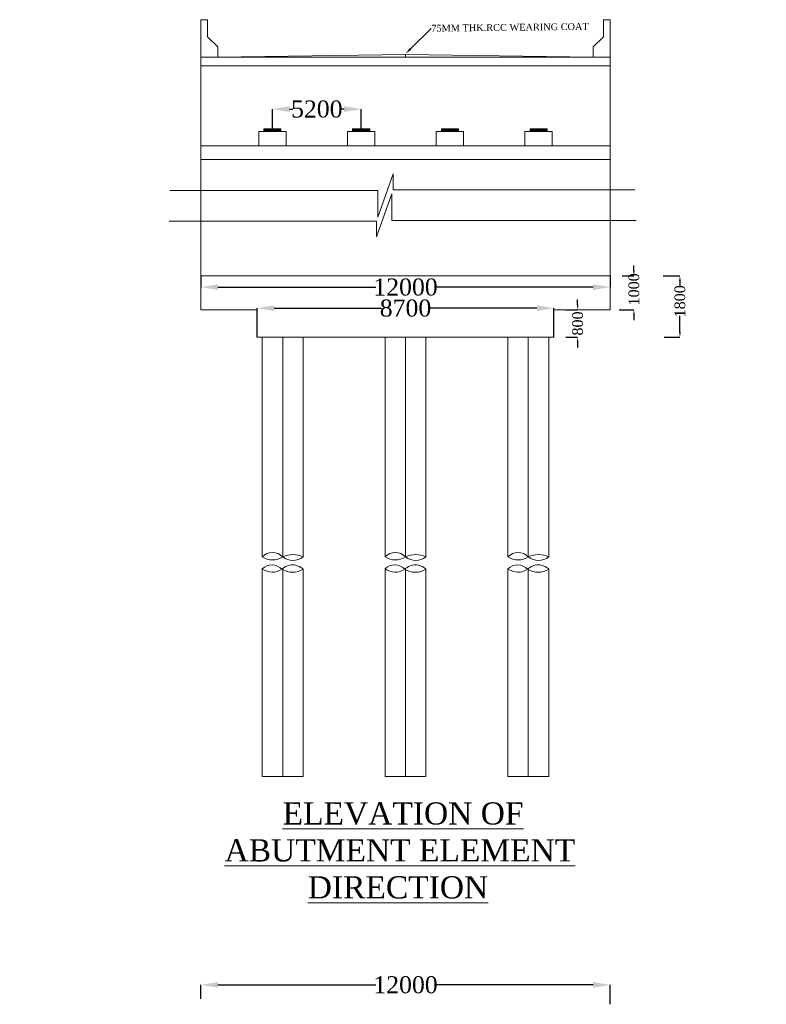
# Model space of a CAD drawing. Header units: millimetres. Extents: x -20950785 to 389010297, y -11535949 to 14056629.
# Tile 152 of 256: x 12157276 to 12201045, y -1596620 to -1538877. Entities that reach past the tile are written whole.
import ezdxf
from ezdxf import colors
from ezdxf.entities.mleader import LeaderData, LeaderLine
from ezdxf.math import Vec2, Vec3

# ---------------------------------------------------------------- set-up
doc = ezdxf.new("R2010")
doc.units = ezdxf.units.MM
doc.header["$LTSCALE"] = 60
doc.header["$MEASUREMENT"] = 0
doc.styles.add('PDF Arial Bold', font='times.ttf')
doc.styles.add('style1', font='txt.shx', dxfattribs={"height": 1})
doc.dimstyles.get("Standard").update_dxf_attribs({"dimtxt": 400, "dimasz": 215, "dimexe": 0.18, "dimexo": 0.0625, "dimgap": 0.09, "dimtad": 0, "dimtih": 1, "dimtoh": 1, "dimdec": 0, "dimzin": 4, "dimdsep": 46, "dimtxsty": 'Standard', "dimblk": 'OPEN90', "dimcen": 0, "dimadec": 0, "dimazin": 1, "dimtfac": 1, "dimtdec": 0, "dimtix": 1, "dimtofl": 0, "dimtmove": 0, "dimatfit": 3, "dimldrblk": 'OPEN30', "dimfxl": 1, "dimtolj": 1, "dimtzin": 0, "dimarcsym": 0})

# ---------------------------------------------------------------- blocks, each defined once
blk = doc.blocks.new('*D1167')
at = {"color": 0, "linetype": 'Continuous', "lineweight": -2, "ltscale": 2, "transparency": 16777216}
for p, q in [((12172094, -1545277), (12172094, -1544121)), ((12173094, -1544121), (12173279, -1544121)), ((12176294, -1544121), (12176109, -1544121)), ((12177294, -1545277), (12177294, -1544121))]:
    blk.add_line(p, q, dxfattribs=at)
at = {"color": 0, "linetype": 'Continuous', "lineweight": 9, "ltscale": 2, "transparency": 16777216}
for points in [[(12173094, -1543954), (12173094, -1544288), (12172094, -1544121)], [(12176294, -1543954), (12176294, -1544288), (12177294, -1544121)]]:
    blk.add_solid(points, dxfattribs=at)
at = {"layer": 'Defpoints', "color": 0, "linetype": 'Continuous', "lineweight": 9, "ltscale": 2, "transparency": 16777216}
for p in [(12177294, -1544121), (12172094, -1545277), (12177294, -1545277)]:
    blk.add_point(p, dxfattribs=at)
at = {"color": 0, "linetype": 'Continuous', "lineweight": 9, "ltscale": 2, "transparency": 16777216, "insert": (12174694, -1544121), "char_height": 1000, "attachment_point": 5, "style": 'PDF Arial Bold'}
blk.add_mtext('\\A1;5200', dxfattribs=at)
blk = doc.blocks.new('*D1085')
at = {"color": 0, "linetype": 'Continuous', "lineweight": -2, "ltscale": 2, "transparency": 16777216}
for p, q in [((12167894, -1553893), (12167894, -1554561)), ((12191894, -1553893), (12191894, -1554561)), ((12168894, -1554561), (12178161, -1554561)), ((12190894, -1554561), (12181627, -1554561))]:
    blk.add_line(p, q, dxfattribs=at)
at = {"color": 0, "linetype": 'Continuous', "lineweight": 9, "ltscale": 2, "transparency": 16777216}
for points in [[(12168894, -1554395), (12168894, -1554728), (12167894, -1554561)], [(12190894, -1554395), (12190894, -1554728), (12191894, -1554561)]]:
    blk.add_solid(points, dxfattribs=at)
at = {"layer": 'Defpoints', "color": 0, "linetype": 'Continuous', "lineweight": 9, "ltscale": 2, "transparency": 16777216}
for p in [(12167894, -1553893), (12191894, -1553893), (12167894, -1554561)]:
    blk.add_point(p, dxfattribs=at)
at = {"color": 0, "linetype": 'Continuous', "lineweight": 9, "ltscale": 2, "transparency": 16777216, "insert": (12179894, -1554561), "char_height": 1000, "attachment_point": 5, "style": 'PDF Arial Bold'}
blk.add_mtext('\\A1;12000', dxfattribs=at)
blk = doc.blocks.new('*D1086')
at = {"color": 0, "linetype": 'Continuous', "lineweight": -2, "ltscale": 2, "transparency": 16777216}
for p, q in [((12171194, -1557493), (12171194, -1555795)), ((12172194, -1555796), (12178488, -1555796)), ((12187594, -1555796), (12181300, -1555796)), ((12188594, -1557493), (12188594, -1555795))]:
    blk.add_line(p, q, dxfattribs=at)
at = {"color": 0, "linetype": 'Continuous', "lineweight": 9, "ltscale": 2, "transparency": 16777216}
for points in [[(12172194, -1555629), (12172194, -1555962), (12171194, -1555796)], [(12187594, -1555629), (12187594, -1555962), (12188594, -1555796)]]:
    blk.add_solid(points, dxfattribs=at)
at = {"layer": 'Defpoints', "color": 0, "linetype": 'Continuous', "lineweight": 9, "ltscale": 2, "transparency": 16777216}
for p in [(12171194, -1555796), (12171194, -1557493), (12188594, -1557493)]:
    blk.add_point(p, dxfattribs=at)
at = {"color": 0, "linetype": 'Continuous', "lineweight": 9, "ltscale": 2, "transparency": 16777216, "insert": (12179894, -1555796), "char_height": 1000, "attachment_point": 5, "style": 'PDF Arial Bold'}
blk.add_mtext('\\A1;8700', dxfattribs=at)
blk = doc.blocks.new('*D1089')
at = {"color": 0, "linetype": 'Continuous', "lineweight": -2, "ltscale": 2, "transparency": 16777216}
for p, q in [((12167894, -1596294), (12167894, -1595480)), ((12168894, -1595480), (12178161, -1595480)), ((12190894, -1595480), (12181627, -1595480)), ((12191894, -1596620), (12191894, -1595480))]:
    blk.add_line(p, q, dxfattribs=at)
at = {"color": 0, "linetype": 'Continuous', "lineweight": 9, "ltscale": 2, "transparency": 16777216}
for points in [[(12168894, -1595313), (12168894, -1595647), (12167894, -1595480)], [(12190894, -1595313), (12190894, -1595647), (12191894, -1595480)]]:
    blk.add_solid(points, dxfattribs=at)
at = {"layer": 'Defpoints', "color": 0, "linetype": 'Continuous', "lineweight": 9, "ltscale": 2, "transparency": 16777216}
for p in [(12167894, -1595480), (12167894, -1596294), (12191894, -1596620)]:
    blk.add_point(p, dxfattribs=at)
at = {"color": 0, "linetype": 'Continuous', "lineweight": 9, "ltscale": 2, "transparency": 16777216, "insert": (12179894, -1595480), "char_height": 1000, "attachment_point": 5, "style": 'PDF Arial Bold'}
blk.add_mtext('\\A1;12000', dxfattribs=at)
blk = doc.blocks.new('*D1138')
at = {"color": 0, "linetype": 'Continuous', "lineweight": -2, "ltscale": 2, "transparency": 16777216}
for p, q in [((12195001, -1553893), (12195981, -1553893)), ((12195981, -1554193), (12195981, -1554541)), ((12195981, -1557193), (12195981, -1556245)), ((12195064, -1557493), (12195981, -1557493))]:
    blk.add_line(p, q, dxfattribs=at)
at = {"color": 0, "linetype": 'Continuous', "lineweight": 9, "ltscale": 2, "transparency": 16777216}
for points in [[(12195931, -1554193), (12196031, -1554193), (12195981, -1553893)], [(12195931, -1557193), (12196031, -1557193), (12195981, -1557493)]]:
    blk.add_solid(points, dxfattribs=at)
at = {"layer": 'Defpoints', "color": 0, "linetype": 'Continuous', "lineweight": 9, "ltscale": 2, "transparency": 16777216}
for p in [(12195001, -1553893), (12195064, -1557493), (12195981, -1557493)]:
    blk.add_point(p, dxfattribs=at)
at = {"color": 0, "linetype": 'Continuous', "lineweight": 9, "ltscale": 2, "transparency": 16777216, "insert": (12195981, -1555393), "char_height": 500, "attachment_point": 5, "rotation": 90, "style": 'PDF Arial Bold'}
blk.add_mtext('\\A1;{\\H1.25x;1800}', dxfattribs=at)
blk = doc.blocks.new('*D1165')
at = {"color": 0, "linetype": 'Continuous', "lineweight": -2, "ltscale": 2, "transparency": 16777216}
for p, q in [((12189985, -1555593), (12189985, -1555293)), ((12189289, -1555893), (12189985, -1555893)), ((12189289, -1557493), (12189985, -1557493)), ((12189985, -1557793), (12189985, -1558093))]:
    blk.add_line(p, q, dxfattribs=at)
at = {"color": 0, "linetype": 'Continuous', "lineweight": 9, "ltscale": 2, "transparency": 16777216}
for points in [[(12189935, -1555593), (12190035, -1555593), (12189985, -1555893)], [(12189935, -1557793), (12190035, -1557793), (12189985, -1557493)]]:
    blk.add_solid(points, dxfattribs=at)
at = {"layer": 'Defpoints', "color": 0, "linetype": 'Continuous', "lineweight": 9, "ltscale": 2, "transparency": 16777216}
for p in [(12189289, -1555893), (12189289, -1557493), (12189985, -1557493)]:
    blk.add_point(p, dxfattribs=at)
at = {"color": 0, "linetype": 'Continuous', "lineweight": 9, "ltscale": 2, "transparency": 16777216, "insert": (12189985, -1556693), "char_height": 500, "attachment_point": 5, "rotation": 90, "style": 'PDF Arial Bold'}
blk.add_mtext('\\A1;{\\H1.25x;800}', dxfattribs=at)
blk = doc.blocks.new('*D1166')
at = {"color": 0, "linetype": 'Continuous', "lineweight": -2, "ltscale": 2, "transparency": 16777216}
for p, q in [((12193285, -1553593), (12193285, -1553293)), ((12192589, -1553893), (12193285, -1553893)), ((12192420, -1555893), (12193285, -1555893)), ((12193285, -1556193), (12193285, -1556493))]:
    blk.add_line(p, q, dxfattribs=at)
at = {"color": 0, "linetype": 'Continuous', "lineweight": 9, "ltscale": 2, "transparency": 16777216}
for points in [[(12193235, -1553593), (12193335, -1553593), (12193285, -1553893)], [(12193235, -1556193), (12193335, -1556193), (12193285, -1555893)]]:
    blk.add_solid(points, dxfattribs=at)
at = {"layer": 'Defpoints', "color": 0, "linetype": 'Continuous', "lineweight": 9, "ltscale": 2, "transparency": 16777216}
for p in [(12192589, -1553893), (12192420, -1555893), (12193285, -1555893)]:
    blk.add_point(p, dxfattribs=at)
at = {"color": 0, "linetype": 'Continuous', "lineweight": 9, "ltscale": 2, "transparency": 16777216, "insert": (12193285, -1554693), "char_height": 500, "attachment_point": 5, "rotation": 90, "style": 'PDF Arial Bold'}
blk.add_mtext('\\A1;{\\H1.25x;1000}', dxfattribs=at)

msp = doc.modelspace()

# ---------------------------------------------------------------- hatches: boundary and pattern name
at = {"linetype": 'Continuous', "lineweight": 9, "ltscale": 2}
h = msp.add_hatch(dxfattribs=at)
h.set_pattern_fill('ANSI31', scale=2)
h.set_pattern_definition([(45, (-12047009.34971, 1869476), (-0.1767766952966, 0.1767766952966), [])])
h.paths.add_polyline_path([(12172594, -1545277), (12171594, -1545277), (12171594, -1545437), (12172594, -1545437)])
h = msp.add_hatch(dxfattribs=at)
h.set_pattern_fill('ANSI31', scale=20)
h.set_pattern_definition([(45, (12177150.6503, -1545327), (-1.76776695, 1.76776695), [])])
h.paths.add_polyline_path([(12177794, -1545277), (12176794, -1545277), (12176794, -1545437), (12177794, -1545437)])
h.paths.add_polyline_path([(12182994, -1545277), (12181994, -1545277), (12181994, -1545437), (12182994, -1545437)])
h.paths.add_polyline_path([(12188194, -1545277), (12187194, -1545277), (12187194, -1545437), (12188194, -1545437)])

# ---------------------------------------------------------------- linework, layer by layer
at = {"color": 7, "linetype": 'Continuous', "lineweight": 9, "ltscale": 2}
for p, q in [((12167894, -1541077), (12167894, -1538877)), ((12167894, -1538877), (12168294, -1538877)), ((12168294, -1538877), (12168294, -1539877)), ((12191894, -1538877), (12191494, -1538877)), ((12191494, -1538877), (12191494, -1539877)), ((12191894, -1541077), (12191894, -1538877)), ((12168294, -1539877), (12168894, -1540477)), ((12191494, -1539877), (12190894, -1540477)), ((12168894, -1541077), (12168894, -1540477)), ((12190894, -1541077), (12190894, -1540477)), ((12167894, -1555893), (12167894, -1540927)), ((12191894, -1541077), (12167894, -1541077)), ((12179894, -1540927), (12168894, -1541077)), ((12179894, -1540927), (12179894, -1541077)), ((12179894, -1540927), (12190894, -1541077)), ((12191894, -1555893), (12191894, -1540927)), ((12191894, -1541577), (12167894, -1541577)), ((12172894, -1545437), (12171294, -1545437)), ((12171294, -1546277), (12171294, -1545437)), ((12171594, -1545437), (12171594, -1545277)), ((12172594, -1545277), (12171594, -1545277)), ((12172594, -1545437), (12172594, -1545277)), ((12172894, -1546277), (12172894, -1545437)), ((12178094, -1545437), (12176494, -1545437)), ((12176494, -1546277), (12176494, -1545437)), ((12176794, -1545437), (12176794, -1545277)), ((12177794, -1545277), (12176794, -1545277)), ((12177794, -1545437), (12177794, -1545277)), ((12178094, -1546277), (12178094, -1545437)), ((12183294, -1545437), (12181694, -1545437)), ((12181694, -1546277), (12181694, -1545437)), ((12181994, -1545437), (12181994, -1545277)), ((12182994, -1545277), (12181994, -1545277)), ((12182994, -1545437), (12182994, -1545277)), ((12183294, -1546277), (12183294, -1545437)), ((12188494, -1545437), (12186894, -1545437)), ((12186894, -1546277), (12186894, -1545437)), ((12187194, -1545437), (12187194, -1545277)), ((12188194, -1545277), (12187194, -1545277)), ((12188194, -1545437), (12188194, -1545277)), ((12188494, -1546277), (12188494, -1545437)), ((12191894, -1546277), (12167894, -1546277)), ((12191894, -1547077), (12167894, -1547077)), ((12178280.67, -1550456.81), (12179166.67, -1547921.48)), ((12179166.67, -1547921.48), (12179166.67, -1548848.81)), ((12166070, -1548887.14), (12178280.67, -1548887.14)), ((12179084.25, -1549084.66), (12178198.25, -1551619.99)), ((12178280.67, -1548887.14), (12178280.67, -1550456.81)), ((12179084.25, -1550654.32), (12179084.25, -1549084.66)), ((12179166.67, -1548848.81), (12193347.33, -1548848.81)), ((12178198.25, -1550692.66), (12166043.33, -1550692.66)), ((12178198.25, -1551619.99), (12178198.25, -1550692.66)), ((12193422.58, -1550654.32), (12179084.25, -1550654.32)), ((12191894, -1553893), (12167894, -1553893)), ((12167894, -1555893), (12167894, -1553893)), ((12191894, -1553893), (12191894, -1555893)), ((12171194, -1555893), (12167894, -1555893)), ((12171194, -1555893), (12171194, -1557493)), ((12188594, -1555893), (12188594, -1557493)), ((12191894, -1555893), (12188594, -1555893)), ((12188594, -1557493), (12171194, -1557493)), ((12171494, -1570383.22), (12171494, -1557493)), ((12172694, -1570383.22), (12172694, -1557493)), ((12173894, -1570383.22), (12173894, -1557493)), ((12178694, -1570383.22), (12178694, -1557493)), ((12179894, -1570383.22), (12179894, -1557493)), ((12181094, -1570383.22), (12181094, -1557493)), ((12185894, -1570383.22), (12185894, -1557493)), ((12187094, -1570383.22), (12187094, -1557493)), ((12188294, -1570383.22), (12188294, -1557493)), ((12171494, -1583260.47), (12171494, -1571075.47)), ((12172694, -1583260.47), (12172694, -1571069.48)), ((12173894, -1583260.47), (12173894, -1571109.15)), ((12178694, -1583260.47), (12178694, -1571075.47)), ((12179894, -1583260.47), (12179894, -1571069.48)), ((12181094, -1583260.47), (12181094, -1571109.15)), ((12185894, -1583260.47), (12185894, -1571075.47)), ((12187094, -1583260.47), (12187094, -1571069.48)), ((12188294, -1583260.47), (12188294, -1571109.15)), ((12173894, -1583260.47), (12171494, -1583260.47)), ((12181094, -1583260.47), (12178694, -1583260.47)), ((12188294, -1583260.47), (12185894, -1583260.47))]:
    msp.add_line(p, q, dxfattribs=at)
at = {"color": 7, "linetype": 'Continuous', "lineweight": 9}
for centre, radius, start, end in [((12172094, -1570948.61), 824.41, 43.2985883, 136.7014117), ((12172094, -1569433.43), 1123.43, 237.718709, 302.281291), ((12173294, -1571639.5), 1392.2, 64.4707596, 115.5292404), ((12173294, -1569604.18), 983.31, 232.3974098, 307.6025902), ((12179294, -1570948.61), 824.41, 43.2985883, 136.7014117), ((12179294, -1569433.43), 1123.43, 237.718709, 302.281291), ((12180494, -1571639.5), 1392.2, 64.4707596, 115.5292404), ((12180494, -1569604.18), 983.31, 232.3974098, 307.6025902), ((12186494, -1570948.61), 824.41, 43.2985883, 136.7014117), ((12186494, -1569433.43), 1123.43, 237.718709, 302.281291), ((12187694, -1571639.5), 1392.2, 64.4707596, 115.5292404), ((12187694, -1569604.18), 983.31, 232.3974098, 307.6025902), ((12172056.41, -1571664.56), 814.45, 42.9956136, 133.6731323), ((12172095.79, -1570310.31), 973.46, 231.8152918, 304.8534542), ((12173273.05, -1571723.05), 873.19, 44.6731972, 135.3268028), ((12173273.05, -1570086.98), 1196, 238.7222512, 301.2777488), ((12179256.41, -1571664.56), 814.45, 42.9956136, 133.6731323), ((12179295.79, -1570310.31), 973.46, 231.8152918, 304.8534542), ((12180473.05, -1571723.05), 873.19, 44.6731972, 135.3268028), ((12180473.05, -1570086.98), 1196, 238.7222512, 301.2777488), ((12186456.41, -1571664.56), 814.45, 42.9956136, 133.6731323), ((12186495.79, -1570310.31), 973.46, 231.8152918, 304.8534542), ((12187673.05, -1571723.05), 873.19, 44.6731972, 135.3268028), ((12187673.05, -1570086.98), 1196, 238.7222512, 301.2777488)]:
    msp.add_arc(centre, radius, start, end, dxfattribs=at)

# ---------------------------------------------------------------- texts
at = {"linetype": 'Continuous', "lineweight": 9, "attachment_point": 1}
for s, insert, char_height, width in [('\\pi2917.05681;{\\fTimes New Roman|b0|i0|c0|p18;\\LCertified that the boring details  shown are correct.}', (10475118.14, -1543620.32, -17483.87), 750, 28256.2477), ('\\pi2917.05681;{\\fTimes New Roman|b0|i0|c0|p18;\\LCertified that the boring details  shown are correct.}', (11725062.51, -1543620.32, -17483.87), 750, 28256.2477), ('\\pi5418.09167,t45718.09167;{\\fTimes New Roman|b0|i0|c0|p18;\\L ELEVATION OF \\P\\pi2504.57329,t42804.57329;ABUTMENT ELEMENT \\P\\pi7381.21352,t47681.21352;DIRECTION}', (12166780.87, -1584775.46), 1300, 25045.2677)]:
    msp.add_mtext(s, dxfattribs=dict(at, insert=insert, char_height=char_height, width=width))
at = {"linetype": 'Continuous', "lineweight": 9, "char_height": 750, "width": 22678.6984, "attachment_point": 1, "style": 'style1'}
for insert in [(10046282.47, -1573923.48), (11296226.84, -1573923.48)]:
    msp.add_mtext('\\pi6024.46095;{\\fTimes New Roman|b0|i0|c0|p18;\\LELEVATION OF PIER \\P\\pi3569.25186;ALONG CURRENT DIRECTION  }', dxfattribs=dict(at, insert=insert))

# ---------------------------------------------------------------- dimensions: what is measured, and where the dimension line sits
at = {"color": 7, "linetype": 'Continuous', "lineweight": 9, "ltscale": 2}
dim = msp.add_linear_dim(base=(12177294, -1544121), p1=(12172094, -1545277), p2=(12177294, -1545277), dimstyle='Standard', override={"dimtxt": 1000, "dimasz": 1000, "dimtxsty": 'PDF Arial Bold', "dimfxl": 300}, dxfattribs=at)
dim.commit()
dim.dimension.update_dxf_attribs({"geometry": '*D1167', "text_midpoint": (12174694, -1544121)})
for base, p1, p2, text, picture, middle in [((12193284.53, -1555893), (12192589.35, -1553893), (12192420.35, -1555893), '{\\H1.25x;1000}', '*D1166', (12193284.53, -1554693)), ((12195980.67, -1557493), (12195000.67, -1553893), (12195064, -1557493), '{\\H1.25x;1800}', '*D1138', (12195980.67, -1555393)), ((12189984.53, -1557493), (12189289.35, -1555893), (12189289.35, -1557493), '{\\H1.25x;800}', '*D1165', (12189984.53, -1556693))]:
    dim = msp.add_linear_dim(base=base, p1=p1, p2=p2, angle=90, text=text, dimstyle='Standard', override={"dimtxt": 500, "dimasz": 300, "dimtxsty": 'PDF Arial Bold', "dimfxl": 300}, dxfattribs=at)
    dim.commit()
    dim.dimension.update_dxf_attribs({"geometry": picture, "text_midpoint": middle, "dimtype": 160, "text_rotation": 90})
for base, p1, p2, text, picture, middle in [((12167894, -1554561.32), (12191894, -1553893), (12167894, -1553893), '12000', '*D1085', (12179894, -1554561.32)), ((12171194, -1555795.65), (12188594, -1557493), (12171194, -1557493), '8700', '*D1086', (12179894, -1555795.65))]:
    dim = msp.add_linear_dim(base=base, p1=p1, p2=p2, text=text, dimstyle='Standard', override={"dimtxt": 1000, "dimasz": 1000, "dimtxsty": 'PDF Arial Bold', "dimfxl": 300}, dxfattribs=at)
    dim.commit()
    dim.dimension.update_dxf_attribs({"geometry": picture, "text_midpoint": middle})
dim = msp.add_linear_dim(base=(12167894, -1595480.14), p1=(12191894, -1596619.81), p2=(12167894, -1596294.14), text='12000', dimstyle='Standard', override={"dimtxt": 1000, "dimasz": 1000, "dimtxsty": 'PDF Arial Bold', "dimfxl": 300}, dxfattribs=at)
dim.commit()
dim.dimension.update_dxf_attribs({"geometry": '*D1089', "text_midpoint": (12179894, -1595480.14), "dimtype": 160})

# ---------------------------------------------------------------- leaders
ml = msp.add_multileader_mtext('Standard', dxfattribs=at)
ml.set_content('{\\fTimes New Roman|b0|i0|c0|p18;75MM THK.RCC WEARING COAT }', color=7)
ml.set_leader_properties()
ml.build(insert=Vec2(0, 0))
ml.multileader.update_dxf_attribs({"has_dogleg": 0, "text_right_attachment_type": 6, "dogleg_length": 0.36, "arrow_head_size": 400})
ctx = ml.context
ctx.base_point, ctx.char_height, ctx.arrow_head_size, ctx.landing_gap_size, ctx.plane_origin, ctx.plane_x_axis, ctx.plane_y_axis = Vec3(12181405.44, -1539383.77), 400, 400, 0.18, Vec3(12189607.25, -1541775.09), Vec3(0.99992895, 0.01192013), Vec3(-0.01192013, 0.99992895)
ctx.right_attachment = 6
notes = []
notes.append((ctx, [(0, (1, 1, 0), (12181404.72, -1539383.78), (0.99992895, 0.01192013), 0.72, [(0, [(12179894.73, -1540875.6)], 0, [])])]))
ctx.mtext.insert, ctx.mtext.text_direction, ctx.mtext.rotation, ctx.mtext.flow_direction = Vec3(12181403.18, -1539179.31), Vec3(0.99992895, 0.01192013), 0.01192042, 5
for ctx, leaders in notes:
    for number, flags, end, landing, length, lines in leaders:
        leader = LeaderData()
        leader.index, (leader.has_last_leader_line, leader.has_dogleg_vector, leader.attachment_direction) = number, flags
        leader.last_leader_point, leader.dogleg_vector, leader.dogleg_length = Vec3(end), Vec3(landing), length
        for number, points, colour, breaks in lines:
            line = LeaderLine()
            line.index, line.vertices, line.color, line.breaks = number, Vec3.list(points), colors.encode_raw_color(colour), breaks
            leader.lines.append(line)
        ctx.leaders.append(leader)

doc.saveas('drawing.dxf')
